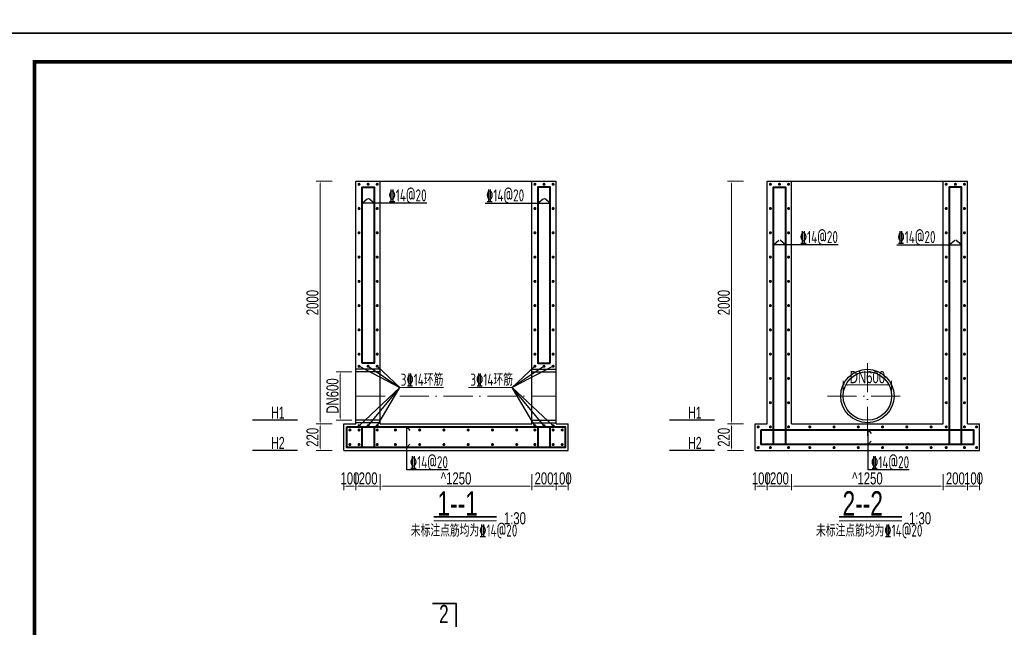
# Model space of a CAD drawing. Extents: x 515228 to 519464, y 3773519 to 3775499.
# Tile 6 of 14: x 516675 to 517486, y 3774019 to 3774520. Entities that reach past the tile are written whole.
import ezdxf
from ezdxf.enums import TextEntityAlignment as Align

# ---------------------------------------------------------------- set-up
doc = ezdxf.new("R2010")
doc.units = 0
doc.header["$PDMODE"] = 35
doc.header["$PDSIZE"] = 0.2
doc.linetypes.add('ACAD_ISO10W100', pattern=[18, 12, -3, 0, -3])
doc.layers.get('0').update_dxf_attribs({"linetype": 'CONTINUOUS'})
doc.layers.get('Defpoints').update_dxf_attribs({"linetype": 'CONTINUOUS'})
for name, color, linetype, lineweight in [('1XSX', 255, 'CONTINUOUS', 20), ('2CSX', 1, 'CONTINUOUS', 35), ('文本标注与细实线', 7, 'CONTINUOUS', 13), ('粗实线', 1, 'CONTINUOUS', 40)]:
    doc.layers.add(name, color=color, linetype=linetype, lineweight=lineweight)
doc.styles.add('hz-e', font='hztxt_e.shx', dxfattribs={"width": 0.7, "bigfont": 'hztxt.shx'})
doc.styles.add('HZTXT', font='hztxt_e.shx', dxfattribs={"width": 0.7, "height": 0.7, "bigfont": 'hztxt.shx'})
doc.styles.add('三级钢', font='tssdeng.shx', dxfattribs={"width": 0.75, "bigfont": 'hztxt.shx'})
doc.dimstyles.new('1：100', dxfattribs={"dimtxt": 30, "dimasz": 10, "dimexe": 5, "dimexo": 10, "dimgap": 4, "dimtad": 1, "dimdec": 1, "dimdsep": 46, "dimtxsty": 'HZTXT', "dimblk": 'OBLIQUE', "dimcen": 15, "dimclrd": 3, "dimclre": 3, "dimclrt": 256, "dimadec": 0, "dimazin": 0, "dimtfac": 1, "dimtdec": 1, "dimtmove": 0, "dimatfit": 3, "dimldrblk": 'OBLIQUE', "dimfxl": 0, "dimlwd": -1, "dimlwe": 0, "dimarcsym": 0})

# ---------------------------------------------------------------- blocks, each defined once
blk = doc.blocks.new('*D38')
at = {"layer": 'Defpoints', "color": 0}
for p in [(517386.44, 3774386.62), (517261.39, 3774186.62), (517290.89, 3774186.62)]:
    blk.add_point(p, dxfattribs=at)
at = {"layer": '文本标注与细实线', "color": 3, "lineweight": 0}
for p, q in [((517271.39, 3774386.62), (517258.06, 3774386.62)), ((517271.39, 3774186.62), (517258.06, 3774186.62))]:
    blk.add_line(p, q, dxfattribs=at)
at = {"layer": '文本标注与细实线', "color": 3}
blk.add_line((517261.39, 3774383.29), (517261.39, 3774189.96), dxfattribs=at)
for points in [[(517260.84, 3774383.29), (517261.95, 3774383.29), (517261.39, 3774386.62)], [(517260.84, 3774189.96), (517261.95, 3774189.96), (517261.39, 3774186.62)]]:
    blk.add_solid(points, dxfattribs=at)
at = {"layer": '文本标注与细实线', "insert": (517255.06, 3774286.62), "char_height": 10, "attachment_point": 5, "rotation": 90, "style": 'hz-e'}
blk.add_mtext('2000', dxfattribs=at)
blk = doc.blocks.new('_Oblique')
at = {"color": 0, "linetype": 'ByBlock', "lineweight": -2}
blk.add_line((-0.5, -0.5), (0.5, 0.5), dxfattribs=at)
blk = doc.blocks.new('*D39')
at = {"layer": 'Defpoints', "color": 0}
for p in [(517280.84, 3774186.62), (517261.39, 3774164.62), (517280.89, 3774164.62)]:
    blk.add_point(p, dxfattribs=at)
at = {"layer": '文本标注与细实线', "color": 3, "lineweight": 0}
for p, q in [((517271.39, 3774186.62), (517258.06, 3774186.62)), ((517271.39, 3774164.62), (517258.06, 3774164.62))]:
    blk.add_line(p, q, dxfattribs=at)
at = {"layer": '文本标注与细实线', "color": 3}
blk.add_line((517261.39, 3774183.29), (517261.39, 3774167.96), dxfattribs=at)
for points in [[(517260.84, 3774183.29), (517261.95, 3774183.29), (517261.39, 3774186.62)], [(517260.84, 3774167.96), (517261.95, 3774167.96), (517261.39, 3774164.62)]]:
    blk.add_solid(points, dxfattribs=at)
at = {"layer": '文本标注与细实线', "insert": (517255.06, 3774175.62), "char_height": 10, "attachment_point": 5, "rotation": 90, "style": 'hz-e'}
blk.add_mtext('220', dxfattribs=at)
blk = doc.blocks.new('*D40')
at = {"layer": 'Defpoints', "color": 0}
for p in [(517290.89, 3774186.62), (517280.89, 3774164.62), (517290.89, 3774135.33)]:
    blk.add_point(p, dxfattribs=at)
at = {"layer": '文本标注与细实线', "color": 3, "lineweight": 0}
for p, q in [((517280.89, 3774145.33), (517280.89, 3774131.99)), ((517290.89, 3774145.33), (517290.89, 3774131.99))]:
    blk.add_line(p, q, dxfattribs=at)
at = {"layer": '文本标注与细实线', "color": 3}
blk.add_line((517284.23, 3774135.33), (517287.56, 3774135.33), dxfattribs=at)
for points in [[(517284.23, 3774135.88), (517284.23, 3774134.77), (517280.89, 3774135.33)], [(517287.56, 3774135.88), (517287.56, 3774134.77), (517290.89, 3774135.33)]]:
    blk.add_solid(points, dxfattribs=at)
at = {"layer": '文本标注与细实线', "insert": (517285.89, 3774141.66), "char_height": 10, "attachment_point": 5, "style": 'hz-e'}
blk.add_mtext('100', dxfattribs=at)
blk = doc.blocks.new('*D41')
at = {"layer": 'Defpoints', "color": 0}
for p in [(517290.89, 3774186.62), (517310.89, 3774186.62), (517310.89, 3774135.33)]:
    blk.add_point(p, dxfattribs=at)
at = {"layer": '文本标注与细实线', "color": 3, "lineweight": 0}
for p, q in [((517290.89, 3774145.33), (517290.89, 3774131.99)), ((517310.89, 3774145.33), (517310.89, 3774131.99))]:
    blk.add_line(p, q, dxfattribs=at)
at = {"layer": '文本标注与细实线', "color": 3}
blk.add_line((517294.23, 3774135.33), (517307.56, 3774135.33), dxfattribs=at)
for points in [[(517294.23, 3774135.88), (517294.23, 3774134.77), (517290.89, 3774135.33)], [(517307.56, 3774135.88), (517307.56, 3774134.77), (517310.89, 3774135.33)]]:
    blk.add_solid(points, dxfattribs=at)
at = {"layer": '文本标注与细实线', "insert": (517300.89, 3774141.66), "char_height": 10, "attachment_point": 5, "style": 'hz-e'}
blk.add_mtext('200', dxfattribs=at)
blk = doc.blocks.new('*D42')
at = {"layer": 'Defpoints', "color": 0}
for p in [(517310.89, 3774186.62), (517435.89, 3774186.62), (517435.89, 3774135.33)]:
    blk.add_point(p, dxfattribs=at)
at = {"layer": '文本标注与细实线', "color": 3, "lineweight": 0}
for p, q in [((517310.89, 3774145.33), (517310.89, 3774131.99)), ((517435.89, 3774145.33), (517435.89, 3774131.99))]:
    blk.add_line(p, q, dxfattribs=at)
at = {"layer": '文本标注与细实线', "color": 3}
blk.add_line((517314.23, 3774135.33), (517432.56, 3774135.33), dxfattribs=at)
for points in [[(517314.23, 3774135.88), (517314.23, 3774134.77), (517310.89, 3774135.33)], [(517432.56, 3774135.88), (517432.56, 3774134.77), (517435.89, 3774135.33)]]:
    blk.add_solid(points, dxfattribs=at)
at = {"layer": '文本标注与细实线', "insert": (517373.39, 3774141.66), "char_height": 10, "attachment_point": 5, "style": 'hz-e'}
blk.add_mtext('^ 1250', dxfattribs=at)
blk = doc.blocks.new('*D43')
at = {"layer": 'Defpoints', "color": 0}
for p in [(517435.89, 3774186.62), (517455.89, 3774186.62), (517455.89, 3774135.33)]:
    blk.add_point(p, dxfattribs=at)
at = {"layer": '文本标注与细实线', "color": 3, "lineweight": 0}
for p, q in [((517435.89, 3774145.33), (517435.89, 3774131.99)), ((517455.89, 3774145.33), (517455.89, 3774131.99))]:
    blk.add_line(p, q, dxfattribs=at)
at = {"layer": '文本标注与细实线', "color": 3}
blk.add_line((517439.23, 3774135.33), (517452.56, 3774135.33), dxfattribs=at)
for points in [[(517439.23, 3774135.88), (517439.23, 3774134.77), (517435.89, 3774135.33)], [(517452.56, 3774135.88), (517452.56, 3774134.77), (517455.89, 3774135.33)]]:
    blk.add_solid(points, dxfattribs=at)
at = {"layer": '文本标注与细实线', "insert": (517445.89, 3774141.66), "char_height": 10, "attachment_point": 5, "style": 'hz-e'}
blk.add_mtext('200', dxfattribs=at)
blk = doc.blocks.new('*D44')
at = {"layer": 'Defpoints', "color": 0}
for p in [(517455.89, 3774186.62), (517465.89, 3774186.62), (517465.89, 3774135.33)]:
    blk.add_point(p, dxfattribs=at)
at = {"layer": '文本标注与细实线', "color": 3, "lineweight": 0}
for p, q in [((517455.89, 3774145.33), (517455.89, 3774131.99)), ((517465.89, 3774145.33), (517465.89, 3774131.99))]:
    blk.add_line(p, q, dxfattribs=at)
at = {"layer": '文本标注与细实线', "color": 3}
blk.add_line((517459.23, 3774135.33), (517462.56, 3774135.33), dxfattribs=at)
for points in [[(517459.23, 3774135.88), (517459.23, 3774134.77), (517455.89, 3774135.33)], [(517462.56, 3774135.88), (517462.56, 3774134.77), (517465.89, 3774135.33)]]:
    blk.add_solid(points, dxfattribs=at)
at = {"layer": '文本标注与细实线', "insert": (517460.89, 3774141.66), "char_height": 10, "attachment_point": 5, "style": 'hz-e'}
blk.add_mtext('100', dxfattribs=at)
blk = doc.blocks.new('*D45')
at = {"layer": 'Defpoints', "color": 0}
for p in [(517047.36, 3774386.62), (516922.31, 3774186.62), (516951.81, 3774186.62)]:
    blk.add_point(p, dxfattribs=at)
at = {"layer": '文本标注与细实线', "color": 3, "lineweight": 0}
for p, q in [((516932.31, 3774386.62), (516918.98, 3774386.62)), ((516932.31, 3774186.62), (516918.98, 3774186.62))]:
    blk.add_line(p, q, dxfattribs=at)
at = {"layer": '文本标注与细实线', "color": 3}
blk.add_line((516922.31, 3774383.29), (516922.31, 3774189.96), dxfattribs=at)
for points in [[(516921.75, 3774383.29), (516922.86, 3774383.29), (516922.31, 3774386.62)], [(516921.75, 3774189.96), (516922.86, 3774189.96), (516922.31, 3774186.62)]]:
    blk.add_solid(points, dxfattribs=at)
at = {"layer": '文本标注与细实线', "insert": (516915.98, 3774286.62), "char_height": 10, "attachment_point": 5, "rotation": 90, "style": 'hz-e'}
blk.add_mtext('2000', dxfattribs=at)
blk = doc.blocks.new('*D46')
at = {"layer": 'Defpoints', "color": 0}
for p in [(516941.76, 3774186.62), (516922.31, 3774164.62), (516941.81, 3774164.62)]:
    blk.add_point(p, dxfattribs=at)
at = {"layer": '文本标注与细实线', "color": 3, "lineweight": 0}
for p, q in [((516932.31, 3774186.62), (516918.98, 3774186.62)), ((516932.31, 3774164.62), (516918.98, 3774164.62))]:
    blk.add_line(p, q, dxfattribs=at)
at = {"layer": '文本标注与细实线', "color": 3}
blk.add_line((516922.31, 3774183.29), (516922.31, 3774167.96), dxfattribs=at)
for points in [[(516921.75, 3774183.29), (516922.86, 3774183.29), (516922.31, 3774186.62)], [(516921.75, 3774167.96), (516922.86, 3774167.96), (516922.31, 3774164.62)]]:
    blk.add_solid(points, dxfattribs=at)
at = {"layer": '文本标注与细实线', "insert": (516915.98, 3774175.62), "char_height": 10, "attachment_point": 5, "rotation": 90, "style": 'hz-e'}
blk.add_mtext('220', dxfattribs=at)
blk = doc.blocks.new('*D47')
at = {"layer": 'Defpoints', "color": 0}
for p in [(516951.81, 3774186.62), (516941.81, 3774164.62), (516951.81, 3774135.33)]:
    blk.add_point(p, dxfattribs=at)
at = {"layer": '文本标注与细实线', "color": 3, "lineweight": 0}
for p, q in [((516941.81, 3774145.33), (516941.81, 3774131.99)), ((516951.81, 3774145.33), (516951.81, 3774131.99))]:
    blk.add_line(p, q, dxfattribs=at)
at = {"layer": '文本标注与细实线', "color": 3}
blk.add_line((516945.14, 3774135.33), (516948.48, 3774135.33), dxfattribs=at)
for points in [[(516945.14, 3774135.88), (516945.14, 3774134.77), (516941.81, 3774135.33)], [(516948.48, 3774135.88), (516948.48, 3774134.77), (516951.81, 3774135.33)]]:
    blk.add_solid(points, dxfattribs=at)
at = {"layer": '文本标注与细实线', "insert": (516946.81, 3774141.66), "char_height": 10, "attachment_point": 5, "style": 'hz-e'}
blk.add_mtext('100', dxfattribs=at)
blk = doc.blocks.new('*D48')
at = {"layer": 'Defpoints', "color": 0}
for p in [(516951.81, 3774186.62), (516971.81, 3774186.62), (516971.81, 3774135.33)]:
    blk.add_point(p, dxfattribs=at)
at = {"layer": '文本标注与细实线', "color": 3, "lineweight": 0}
for p, q in [((516951.81, 3774145.33), (516951.81, 3774131.99)), ((516971.81, 3774145.33), (516971.81, 3774131.99))]:
    blk.add_line(p, q, dxfattribs=at)
at = {"layer": '文本标注与细实线', "color": 3}
blk.add_line((516955.14, 3774135.33), (516968.48, 3774135.33), dxfattribs=at)
for points in [[(516955.14, 3774135.88), (516955.14, 3774134.77), (516951.81, 3774135.33)], [(516968.48, 3774135.88), (516968.48, 3774134.77), (516971.81, 3774135.33)]]:
    blk.add_solid(points, dxfattribs=at)
at = {"layer": '文本标注与细实线', "insert": (516961.81, 3774141.66), "char_height": 10, "attachment_point": 5, "style": 'hz-e'}
blk.add_mtext('200', dxfattribs=at)
blk = doc.blocks.new('*D49')
at = {"layer": 'Defpoints', "color": 0}
for p in [(516971.81, 3774186.62), (517096.81, 3774186.62), (517096.81, 3774135.33)]:
    blk.add_point(p, dxfattribs=at)
at = {"layer": '文本标注与细实线', "color": 3, "lineweight": 0}
for p, q in [((516971.81, 3774145.33), (516971.81, 3774131.99)), ((517096.81, 3774145.33), (517096.81, 3774131.99))]:
    blk.add_line(p, q, dxfattribs=at)
at = {"layer": '文本标注与细实线', "color": 3}
blk.add_line((516975.14, 3774135.33), (517093.48, 3774135.33), dxfattribs=at)
for points in [[(516975.14, 3774135.88), (516975.14, 3774134.77), (516971.81, 3774135.33)], [(517093.48, 3774135.88), (517093.48, 3774134.77), (517096.81, 3774135.33)]]:
    blk.add_solid(points, dxfattribs=at)
at = {"layer": '文本标注与细实线', "insert": (517034.31, 3774141.66), "char_height": 10, "attachment_point": 5, "style": 'hz-e'}
blk.add_mtext('^ 1250', dxfattribs=at)
blk = doc.blocks.new('*D50')
at = {"layer": 'Defpoints', "color": 0}
for p in [(517096.81, 3774186.62), (517116.81, 3774186.62), (517116.81, 3774135.33)]:
    blk.add_point(p, dxfattribs=at)
at = {"layer": '文本标注与细实线', "color": 3, "lineweight": 0}
for p, q in [((517096.81, 3774145.33), (517096.81, 3774131.99)), ((517116.81, 3774145.33), (517116.81, 3774131.99))]:
    blk.add_line(p, q, dxfattribs=at)
at = {"layer": '文本标注与细实线', "color": 3}
blk.add_line((517100.14, 3774135.33), (517113.48, 3774135.33), dxfattribs=at)
for points in [[(517100.14, 3774135.88), (517100.14, 3774134.77), (517096.81, 3774135.33)], [(517113.48, 3774135.88), (517113.48, 3774134.77), (517116.81, 3774135.33)]]:
    blk.add_solid(points, dxfattribs=at)
at = {"layer": '文本标注与细实线', "insert": (517106.81, 3774141.66), "char_height": 10, "attachment_point": 5, "style": 'hz-e'}
blk.add_mtext('200', dxfattribs=at)
blk = doc.blocks.new('*D51')
at = {"layer": 'Defpoints', "color": 0}
for p in [(517116.81, 3774186.62), (517126.81, 3774186.62), (517126.81, 3774135.33)]:
    blk.add_point(p, dxfattribs=at)
at = {"layer": '文本标注与细实线', "color": 3, "lineweight": 0}
for p, q in [((517116.81, 3774145.33), (517116.81, 3774131.99)), ((517126.81, 3774145.33), (517126.81, 3774131.99))]:
    blk.add_line(p, q, dxfattribs=at)
at = {"layer": '文本标注与细实线', "color": 3}
blk.add_line((517120.14, 3774135.33), (517123.48, 3774135.33), dxfattribs=at)
for points in [[(517120.14, 3774135.88), (517120.14, 3774134.77), (517116.81, 3774135.33)], [(517123.48, 3774135.88), (517123.48, 3774134.77), (517126.81, 3774135.33)]]:
    blk.add_solid(points, dxfattribs=at)
at = {"layer": '文本标注与细实线', "insert": (517121.81, 3774141.66), "char_height": 10, "attachment_point": 5, "style": 'hz-e'}
blk.add_mtext('100', dxfattribs=at)
blk = doc.blocks.new('*D129')
at = {"layer": 'Defpoints', "color": 0}
for p in [(516951.81, 3774229.62), (516938.82, 3774189.62), (516951.81, 3774189.62)]:
    blk.add_point(p, dxfattribs=at)
at = {"layer": '文本标注与细实线', "color": 3, "lineweight": 0}
for p, q in [((516948.48, 3774229.62), (516935.49, 3774229.62)), ((516948.48, 3774189.62), (516935.49, 3774189.62))]:
    blk.add_line(p, q, dxfattribs=at)
at = {"layer": '文本标注与细实线', "color": 3}
blk.add_line((516938.82, 3774226.29), (516938.82, 3774192.96), dxfattribs=at)
for points in [[(516938.27, 3774226.29), (516939.38, 3774226.29), (516938.82, 3774229.62)], [(516938.27, 3774192.96), (516939.38, 3774192.96), (516938.82, 3774189.62)]]:
    blk.add_solid(points, dxfattribs=at)
at = {"layer": '文本标注与细实线', "insert": (516932.49, 3774209.62), "char_height": 10, "attachment_point": 5, "rotation": 90, "style": 'hz-e'}
blk.add_mtext('DN600', dxfattribs=at)
blk = doc.blocks.new('*D130')
at = {"layer": 'Defpoints', "color": 0}
for p in [(517353.39, 3774218.78), (517353.39, 3774209.62), (517393.39, 3774209.62)]:
    blk.add_point(p, dxfattribs=at)
at = {"layer": '文本标注与细实线', "color": 3, "lineweight": 0}
for p, q in [((517353.39, 3774212.96), (517353.39, 3774222.11)), ((517393.39, 3774212.96), (517393.39, 3774222.11))]:
    blk.add_line(p, q, dxfattribs=at)
at = {"layer": '文本标注与细实线', "color": 3}
blk.add_line((517390.06, 3774218.78), (517356.73, 3774218.78), dxfattribs=at)
for points in [[(517356.73, 3774219.33), (517356.73, 3774218.22), (517353.39, 3774218.78)], [(517390.06, 3774219.33), (517390.06, 3774218.22), (517393.39, 3774218.78)]]:
    blk.add_solid(points, dxfattribs=at)
at = {"layer": '文本标注与细实线', "insert": (517373.39, 3774225.11), "char_height": 10, "attachment_point": 5, "style": 'hz-e'}
blk.add_mtext('DN600', dxfattribs=at)

msp = doc.modelspace()

# ---------------------------------------------------------------- linework, layer by layer
for p, q in [((516951.809, 3774386.623), (517116.809, 3774386.623)), ((516951.809, 3774186.623), (516951.809, 3774386.623)), ((516971.809, 3774186.623), (516971.809, 3774386.623)), ((517096.809, 3774186.623), (517096.809, 3774386.623)), ((517116.809, 3774186.623), (517116.809, 3774386.623)), ((517290.894, 3774386.623), (517455.894, 3774386.623)), ((517290.894, 3774186.623), (517290.894, 3774386.623)), ((517310.894, 3774186.623), (517310.894, 3774386.623)), ((517435.894, 3774186.623), (517435.894, 3774386.623)), ((517455.894, 3774186.623), (517455.894, 3774386.623)), ((517010.184, 3774368.671), (516956.809, 3774368.671)), ((517058.435, 3774368.671), (517111.809, 3774368.671)), ((517349.268, 3774334.317), (517295.894, 3774334.317)), ((517397.519, 3774334.317), (517450.894, 3774334.317)), ((516971.759, 3774231.623), (516951.809, 3774231.623)), ((516971.759, 3774229.623), (516951.809, 3774229.623)), ((517096.859, 3774231.623), (517116.809, 3774231.623)), ((517096.859, 3774229.623), (517116.809, 3774229.623)), ((516903.484, 3774189.623), (516866.434, 3774189.623)), ((516941.809, 3774164.623), (516941.809, 3774186.623)), ((516941.809, 3774186.623), (516951.809, 3774186.623)), ((516971.759, 3774189.623), (516951.809, 3774189.623)), ((516971.759, 3774187.623), (516951.809, 3774187.623)), ((516971.809, 3774186.623), (517096.809, 3774186.623)), ((517096.859, 3774189.623), (517116.809, 3774189.623)), ((517096.859, 3774187.623), (517116.809, 3774187.623)), ((517116.809, 3774186.623), (517126.809, 3774186.623)), ((517126.809, 3774164.623), (517126.809, 3774186.623)), ((517247.237, 3774189.623), (517210.187, 3774189.623)), ((517280.894, 3774164.623), (517280.894, 3774186.623)), ((517280.894, 3774186.623), (517290.894, 3774186.623)), ((517310.894, 3774186.623), (517435.894, 3774186.623)), ((517455.894, 3774186.623), (517465.894, 3774186.623)), ((517465.894, 3774164.623), (517465.894, 3774186.623)), ((516903.484, 3774164.623), (516866.434, 3774164.623)), ((516941.809, 3774164.623), (517126.809, 3774164.623)), ((517247.237, 3774164.623), (517210.187, 3774164.623)), ((517280.894, 3774164.623), (517465.894, 3774164.623)), ((517027.79, 3774148.797), (516993.842, 3774148.797)), ((517407.948, 3774148.797), (517374, 3774148.797))]:
    msp.add_line(p, q)
at = {"linetype": 'Continuous'}
for p, q in [((516956.809, 3774368.671), (516961.354, 3774372.348)), ((516966.809, 3774368.671), (516962.265, 3774372.348)), ((517101.809, 3774368.671), (517106.354, 3774372.348)), ((517111.809, 3774368.671), (517107.265, 3774372.348)), ((517295.894, 3774334.317), (517300.438, 3774337.995)), ((517305.894, 3774334.317), (517301.349, 3774337.995)), ((517440.894, 3774334.317), (517445.438, 3774337.995)), ((517450.894, 3774334.317), (517446.349, 3774337.995)), ((516954.309, 3774234.123), (516988.004, 3774216.515)), ((516961.809, 3774234.123), (516988.004, 3774216.515)), ((516969.309, 3774234.123), (516988.004, 3774216.515)), ((517114.309, 3774234.123), (517080.614, 3774216.515)), ((517106.809, 3774234.123), (517080.614, 3774216.515)), ((517099.309, 3774234.123), (517080.614, 3774216.515)), ((516954.309, 3774185.123), (516988.004, 3774216.515)), ((516961.809, 3774185.123), (516988.004, 3774216.515)), ((516969.309, 3774185.123), (516988.004, 3774216.515)), ((517114.309, 3774185.123), (517080.614, 3774216.515)), ((517106.809, 3774185.123), (517080.614, 3774216.515)), ((517099.309, 3774185.123), (517080.614, 3774216.515)), ((516993.842, 3774148.797), (516993.842, 3774184.123)), ((516993.842, 3774184.123), (516996.335, 3774181.291)), ((517374, 3774148.797), (517374, 3774181.623)), ((517374, 3774181.623), (517376.493, 3774178.791)), ((516993.842, 3774167.123), (516996.335, 3774169.955)), ((517374, 3774169.623), (517376.493, 3774172.455))]:
    msp.add_line(p, q, dxfattribs=at)
for points in [[(518027.89, 3774508.674), (516627.89, 3774508.674), (516627.89, 3775498.674), (518027.89, 3775498.674)], [(518027.89, 3773518.674), (516627.89, 3773518.674), (516627.89, 3774508.674), (518027.89, 3774508.674)]]:
    msp.add_lwpolyline(points, close=True)
at = {"const_width": 2.828}
msp.add_lwpolyline([(516686.813, 3774485.004), (518004.321, 3774485.004), (518004.321, 3773542.243), (516686.813, 3773542.243), (516686.813, 3774485.004)], dxfattribs=at)
at = {"linetype": 'Continuous'}
for radius in [22, 20]:
    msp.add_circle((517373.394, 3774209.623), radius, dxfattribs=at)
at = {"layer": '1XSX'}
for p, q in [((517016.045, 3774106.894), (517067.757, 3774106.894)), ((517350.014, 3774106.894), (517401.726, 3774106.894))]:
    msp.add_line(p, q, dxfattribs=at)
at = {"layer": '2CSX'}
for p, q in [((517016.045, 3774109.934), (517067.757, 3774109.934)), ((517350.014, 3774109.934), (517401.726, 3774109.934))]:
    msp.add_line(p, q, dxfattribs=at)
at = {"layer": '2CSX', "const_width": 0.243}
for points in [[(517016.045, 3774109.934), (517067.757, 3774109.934)], [(517350.014, 3774109.934), (517401.726, 3774109.934)]]:
    msp.add_lwpolyline(points, dxfattribs=at)
at = {"layer": '2CSX'}
msp.add_lwpolyline([(517014.917, 3774038.685), (517034.309, 3774038.685), (517034.309, 3774019.292)], dxfattribs=at)
at = {"layer": '文本标注与细实线'}
for p, q in [((517024.04, 3774216.515), (516988.004, 3774216.515)), ((517044.579, 3774216.515), (517080.614, 3774216.515))]:
    msp.add_line(p, q, dxfattribs=at)
at = {"layer": '文本标注与细实线', "const_width": 1.25}
for points in [[(516953.684, 3774384.123, 1), (516954.934, 3774384.123, 1)], [(516961.184, 3774384.123, 1), (516962.434, 3774384.123, 1)], [(516968.684, 3774384.123, 1), (516969.934, 3774384.123, 1)], [(517099.934, 3774384.123, -1), (517098.684, 3774384.123, -1)], [(517107.434, 3774384.123, -1), (517106.184, 3774384.123, -1)], [(517114.934, 3774384.123, -1), (517113.684, 3774384.123, -1)], [(517292.769, 3774384.123, 1), (517294.019, 3774384.123, 1)], [(517300.269, 3774384.123, 1), (517301.519, 3774384.123, 1)], [(517307.769, 3774384.123, 1), (517309.019, 3774384.123, 1)], [(517439.019, 3774384.123, -1), (517437.769, 3774384.123, -1)], [(517446.519, 3774384.123, -1), (517445.269, 3774384.123, -1)], [(517454.019, 3774384.123, -1), (517452.769, 3774384.123, -1)], [(516953.684, 3774364.123, 1), (516954.934, 3774364.123, 1)], [(516968.684, 3774364.123, 1), (516969.934, 3774364.123, 1)], [(517099.934, 3774364.123, -1), (517098.684, 3774364.123, -1)], [(517114.934, 3774364.123, -1), (517113.684, 3774364.123, -1)], [(517292.769, 3774364.123, 1), (517294.019, 3774364.123, 1)], [(517307.769, 3774364.123, 1), (517309.019, 3774364.123, 1)], [(517439.019, 3774364.123, -1), (517437.769, 3774364.123, -1)], [(517454.019, 3774364.123, -1), (517452.769, 3774364.123, -1)], [(516953.684, 3774344.123, 1), (516954.934, 3774344.123, 1)], [(516968.684, 3774344.123, 1), (516969.934, 3774344.123, 1)], [(517099.934, 3774344.123, -1), (517098.684, 3774344.123, -1)], [(517114.934, 3774344.123, -1), (517113.684, 3774344.123, -1)], [(517292.769, 3774344.123, 1), (517294.019, 3774344.123, 1)], [(517307.769, 3774344.123, 1), (517309.019, 3774344.123, 1)], [(517439.019, 3774344.123, -1), (517437.769, 3774344.123, -1)], [(517454.019, 3774344.123, -1), (517452.769, 3774344.123, -1)], [(516953.684, 3774324.123, 1), (516954.934, 3774324.123, 1)], [(516968.684, 3774324.123, 1), (516969.934, 3774324.123, 1)], [(517099.934, 3774324.123, -1), (517098.684, 3774324.123, -1)], [(517114.934, 3774324.123, -1), (517113.684, 3774324.123, -1)], [(517292.769, 3774324.123, 1), (517294.019, 3774324.123, 1)], [(517307.769, 3774324.123, 1), (517309.019, 3774324.123, 1)], [(517439.019, 3774324.123, -1), (517437.769, 3774324.123, -1)], [(517454.019, 3774324.123, -1), (517452.769, 3774324.123, -1)], [(516953.684, 3774304.123, 1), (516954.934, 3774304.123, 1)], [(516968.684, 3774304.123, 1), (516969.934, 3774304.123, 1)], [(517099.934, 3774304.123, -1), (517098.684, 3774304.123, -1)], [(517114.934, 3774304.123, -1), (517113.684, 3774304.123, -1)], [(517292.769, 3774304.123, 1), (517294.019, 3774304.123, 1)], [(517307.769, 3774304.123, 1), (517309.019, 3774304.123, 1)], [(517439.019, 3774304.123, -1), (517437.769, 3774304.123, -1)], [(517454.019, 3774304.123, -1), (517452.769, 3774304.123, -1)], [(516953.684, 3774284.123, 1), (516954.934, 3774284.123, 1)], [(516968.684, 3774284.123, 1), (516969.934, 3774284.123, 1)], [(517099.934, 3774284.123, -1), (517098.684, 3774284.123, -1)], [(517114.934, 3774284.123, -1), (517113.684, 3774284.123, -1)], [(517292.769, 3774284.123, 1), (517294.019, 3774284.123, 1)], [(517307.769, 3774284.123, 1), (517309.019, 3774284.123, 1)], [(517439.019, 3774284.123, -1), (517437.769, 3774284.123, -1)], [(517454.019, 3774284.123, -1), (517452.769, 3774284.123, -1)], [(516953.684, 3774264.123, 1), (516954.934, 3774264.123, 1)], [(516968.684, 3774264.123, 1), (516969.934, 3774264.123, 1)], [(517099.934, 3774264.123, -1), (517098.684, 3774264.123, -1)], [(517114.934, 3774264.123, -1), (517113.684, 3774264.123, -1)], [(517292.769, 3774264.123, 1), (517294.019, 3774264.123, 1)], [(517307.769, 3774264.123, 1), (517309.019, 3774264.123, 1)], [(517439.019, 3774264.123, -1), (517437.769, 3774264.123, -1)], [(517454.019, 3774264.123, -1), (517452.769, 3774264.123, -1)], [(516953.684, 3774244.123, 1), (516954.934, 3774244.123, 1)], [(516968.684, 3774244.123, 1), (516969.934, 3774244.123, 1)], [(517099.934, 3774244.123, -1), (517098.684, 3774244.123, -1)], [(517114.934, 3774244.123, -1), (517113.684, 3774244.123, -1)], [(517292.769, 3774244.123, 1), (517294.019, 3774244.123, 1)], [(517307.769, 3774244.123, 1), (517309.019, 3774244.123, 1)], [(517439.019, 3774244.123, -1), (517437.769, 3774244.123, -1)], [(517454.019, 3774244.123, -1), (517452.769, 3774244.123, -1)], [(516953.684, 3774234.123, 1), (516954.934, 3774234.123, 1)], [(516961.184, 3774234.123, 1), (516962.434, 3774234.123, 1)], [(516968.684, 3774234.123, 1), (516969.934, 3774234.123, 1)], [(517099.934, 3774234.123, -1), (517098.684, 3774234.123, -1)], [(517107.434, 3774234.123, -1), (517106.184, 3774234.123, -1)], [(517114.934, 3774234.123, -1), (517113.684, 3774234.123, -1)], [(517292.769, 3774224.123, 1), (517294.019, 3774224.123, 1)], [(517307.769, 3774224.123, 1), (517309.019, 3774224.123, 1)], [(517439.019, 3774224.123, -1), (517437.769, 3774224.123, -1)], [(517454.019, 3774224.123, -1), (517452.769, 3774224.123, -1)], [(517292.769, 3774204.123, 1), (517294.019, 3774204.123, 1)], [(517307.769, 3774204.123, 1), (517309.019, 3774204.123, 1)], [(517439.019, 3774204.123, -1), (517437.769, 3774204.123, -1)], [(517454.019, 3774204.123, -1), (517452.769, 3774204.123, -1)], [(516953.684, 3774185.123, -1), (516954.934, 3774185.123, -1)], [(516961.184, 3774185.123, -1), (516962.434, 3774185.123, -1)], [(516968.684, 3774185.123, -1), (516969.934, 3774185.123, -1)], [(517099.934, 3774185.123, 1), (517098.684, 3774185.123, 1)], [(517107.434, 3774185.123, 1), (517106.184, 3774185.123, 1)], [(517114.934, 3774185.123, 1), (517113.684, 3774185.123, 1)], [(516946.184, 3774181.623, 1), (516947.434, 3774181.623, 1)], [(516953.684, 3774181.623, 1), (516954.934, 3774181.623, 1)], [(516969.934, 3774181.623, -1), (516968.684, 3774181.623, -1)], [(516984.934, 3774181.623, -1), (516983.684, 3774181.623, -1)], [(517004.934, 3774181.623, -1), (517003.684, 3774181.623, -1)], [(517024.934, 3774181.623, -1), (517023.684, 3774181.623, -1)], [(517044.934, 3774181.623, -1), (517043.684, 3774181.623, -1)], [(517064.934, 3774181.623, -1), (517063.684, 3774181.623, -1)], [(517084.934, 3774181.623, -1), (517083.684, 3774181.623, -1)], [(517098.684, 3774181.623, 1), (517099.934, 3774181.623, 1)], [(517114.934, 3774181.623, -1), (517113.684, 3774181.623, -1)], [(517121.184, 3774181.623, 1), (517122.434, 3774181.623, 1)], [(517282.769, 3774184.123, 1), (517284.019, 3774184.123, 1)], [(517292.769, 3774184.123, 1), (517294.019, 3774184.123, 1)], [(517307.769, 3774184.123, 1), (517309.019, 3774184.123, 1)], [(517325.269, 3774184.123, 1), (517326.519, 3774184.123, 1)], [(517345.269, 3774184.123, 1), (517346.519, 3774184.123, 1)], [(517365.269, 3774184.123, 1), (517366.519, 3774184.123, 1)], [(517385.269, 3774184.123, 1), (517386.519, 3774184.123, 1)], [(517405.269, 3774184.123, 1), (517406.519, 3774184.123, 1)], [(517425.269, 3774184.123, 1), (517426.519, 3774184.123, 1)], [(517439.019, 3774184.123, -1), (517437.769, 3774184.123, -1)], [(517454.019, 3774184.123, -1), (517452.769, 3774184.123, -1)], [(517462.769, 3774184.123, 1), (517464.019, 3774184.123, 1)], [(516946.184, 3774169.623, -1), (516947.434, 3774169.623, -1)], [(516953.684, 3774169.623, -1), (516954.934, 3774169.623, -1)], [(516969.934, 3774169.623, 1), (516968.684, 3774169.623, 1)], [(516984.934, 3774169.623, 1), (516983.684, 3774169.623, 1)], [(517004.934, 3774169.623, 1), (517003.684, 3774169.623, 1)], [(517024.934, 3774169.623, 1), (517023.684, 3774169.623, 1)], [(517044.934, 3774169.623, 1), (517043.684, 3774169.623, 1)], [(517064.934, 3774169.623, 1), (517063.684, 3774169.623, 1)], [(517084.934, 3774169.623, 1), (517083.684, 3774169.623, 1)], [(517098.684, 3774169.623, -1), (517099.934, 3774169.623, -1)], [(517114.934, 3774169.623, 1), (517113.684, 3774169.623, 1)], [(517121.184, 3774169.623, -1), (517122.434, 3774169.623, -1)], [(517282.769, 3774167.123, 1), (517284.019, 3774167.123, 1)], [(517292.769, 3774167.123, 1), (517294.019, 3774167.123, 1)], [(517307.769, 3774167.123, 1), (517309.019, 3774167.123, 1)], [(517325.269, 3774167.123, 1), (517326.519, 3774167.123, 1)], [(517345.269, 3774167.123, 1), (517346.519, 3774167.123, 1)], [(517365.269, 3774167.123, 1), (517366.519, 3774167.123, 1)], [(517385.269, 3774167.123, 1), (517386.519, 3774167.123, 1)], [(517405.269, 3774167.123, 1), (517406.519, 3774167.123, 1)], [(517425.269, 3774167.123, 1), (517426.519, 3774167.123, 1)], [(517439.019, 3774167.123, -1), (517437.769, 3774167.123, -1)], [(517454.019, 3774167.123, -1), (517452.769, 3774167.123, -1)], [(517462.769, 3774167.123, 1), (517464.019, 3774167.123, 1)]]:
    msp.add_lwpolyline(points, format="xyb", close=True, dxfattribs=at)
at = {"layer": '粗实线', "color": 6, "linetype": 'ACAD_ISO10W100', "lineweight": 13, "ltscale": 2}
for p, q in [((517373.394, 3774176.623), (517373.394, 3774242.623)), ((516951.809, 3774209.623), (517116.809, 3774209.623)), ((517340.394, 3774209.623), (517406.394, 3774209.623))]:
    msp.add_line(p, q, dxfattribs=at)
at = {"layer": '粗实线', "flags": 128}
for points in [[(516956.809, 3774236.623), (516956.809, 3774381.623), (516966.809, 3774381.623), (516966.809, 3774236.623), (516956.809, 3774236.623)], [(517111.809, 3774236.623), (517111.809, 3774381.623), (517101.809, 3774381.623), (517101.809, 3774236.623), (517111.809, 3774236.623)], [(517295.894, 3774169.623), (517295.894, 3774381.623), (517305.894, 3774381.623), (517305.894, 3774169.623)], [(517450.894, 3774169.623), (517450.894, 3774381.623), (517440.894, 3774381.623), (517440.894, 3774169.623)], [(516956.809, 3774167.123), (516956.809, 3774184.123)], [(516966.809, 3774184.123), (516966.809, 3774167.123)], [(517101.809, 3774184.123), (517101.809, 3774167.123)], [(517111.809, 3774167.123), (517111.809, 3774184.123)]]:
    msp.add_lwpolyline(points, dxfattribs=at)
at = {"layer": '粗实线'}
for points in [[(516944.309, 3774184.123), (517124.309, 3774184.123), (517124.309, 3774167.123), (516944.309, 3774167.123)], [(517285.894, 3774181.623), (517460.894, 3774181.623), (517460.894, 3774169.623), (517285.894, 3774169.623)]]:
    msp.add_lwpolyline(points, close=True, dxfattribs=at)

# ---------------------------------------------------------------- texts
at = {"style": '三级钢', "width": 0.7}
for s, p in [('\x8414@20', (516978.613, 3774369.954)), ('\x8414@20', (517059.045, 3774369.954)), ('\x8414@20', (517317.697, 3774335.601)), ('\x8414@20', (517398.129, 3774335.601)), ('3\x8414环筋', (516988.696, 3774218.049)), ('3\x8414环筋', (517046.067, 3774218.049)), ('\x8414@20', (516996.219, 3774150.081)), ('\x8414@20', (517376.376, 3774150.081))]:
    msp.add_text(s, height=10, dxfattribs=at).set_placement(p)
for p in [(517040.917, 3774093.76), (517374.887, 3774093.76)]:
    msp.add_text('未标注点筋均为\x8414@20', height=10, dxfattribs=at).set_placement(p, align=Align.CENTER)
at = {"layer": '1XSX', "style": 'hz-e', "width": 0.7}
for s, height, p in [('1--1', 20, (517018.952, 3774111.144)), ('2--2', 20, (517352.922, 3774111.144)), ('1:30', 10, (517073.705, 3774103.865)), ('1:30', 10, (517407.674, 3774103.865)), ('2', 15, (517020.373, 3774022.446))]:
    msp.add_text(s, height=height, dxfattribs=at).set_placement(p)
at = {"layer": '文本标注与细实线', "style": 'hz-e', "width": 0.65}
for s, p in [('H1', (516881.904, 3774190.934)), ('H1', (517225.658, 3774190.934)), ('H2', (516881.904, 3774165.934)), ('H2', (517225.658, 3774165.934))]:
    msp.add_text(s, height=10, dxfattribs=at).set_placement(p)

# ---------------------------------------------------------------- dimensions: what is measured, and where the dimension line sits
at = {"layer": '文本标注与细实线'}
for base, p1, p2, picture, middle in [((516922.309, 3774186.623), (517047.359, 3774386.623), (516951.809, 3774186.623), '*D45', (516915.976, 3774286.623)), ((517261.394, 3774186.623), (517386.444, 3774386.623), (517290.894, 3774186.623), '*D38', (517255.06, 3774286.623)), ((516922.309, 3774164.623), (516941.759, 3774186.623), (516941.809, 3774164.623), '*D46', (516915.976, 3774175.623)), ((517261.394, 3774164.623), (517280.844, 3774186.623), (517280.894, 3774164.623), '*D39', (517255.06, 3774175.623))]:
    dim = msp.add_linear_dim(base=base, p1=p1, p2=p2, angle=90, dimstyle='1：100', override={"dimscale": 0.333333, "dimexe": 10, "dimlfac": 10, "dimtxsty": 'hz-e', "dimsah": 1, "dimtix": 1, "dimfxl": 30}, dxfattribs=at)
    dim.commit()
    dim.dimension.update_dxf_attribs({"geometry": picture, "text_midpoint": middle})
dim = msp.add_linear_dim(base=(516938.822, 3774189.623), p1=(516951.809, 3774229.623), p2=(516951.809, 3774189.623), angle=90, text='DN600', dimstyle='1：100', override={"dimscale": 0.333333, "dimexe": 10, "dimlfac": 10, "dimtxsty": 'hz-e', "dimsah": 1, "dimtix": 1, "dimfxl": 30}, dxfattribs=at)
dim.commit()
dim.dimension.update_dxf_attribs({"geometry": '*D129', "text_midpoint": (516932.489, 3774209.623)})
for base, p1, p2, text, picture, middle in [((517353.394, 3774218.777), (517393.394, 3774209.623), (517353.394, 3774209.623), 'DN600', '*D130', (517373.394, 3774225.11)), ((517096.809, 3774135.325), (516971.809, 3774186.623), (517096.809, 3774186.623), '^ <>', '*D49', (517034.309, 3774141.659)), ((517435.894, 3774135.325), (517310.894, 3774186.623), (517435.894, 3774186.623), '^ <>', '*D42', (517373.394, 3774141.659))]:
    dim = msp.add_linear_dim(base=base, p1=p1, p2=p2, text=text, dimstyle='1：100', override={"dimscale": 0.333333, "dimexe": 10, "dimlfac": 10, "dimtxsty": 'hz-e', "dimsah": 1, "dimtix": 1, "dimfxl": 30}, dxfattribs=at)
    dim.commit()
    dim.dimension.update_dxf_attribs({"geometry": picture, "text_midpoint": middle})
for base, p1, p2, picture, middle in [((516951.809, 3774135.325), (516941.809, 3774164.623), (516951.809, 3774186.623), '*D47', (516946.809, 3774135.325)), ((517126.809, 3774135.325), (517116.809, 3774186.623), (517126.809, 3774186.623), '*D51', (517121.809, 3774135.325)), ((517290.894, 3774135.325), (517280.894, 3774164.623), (517290.894, 3774186.623), '*D40', (517285.894, 3774135.325)), ((517465.894, 3774135.325), (517455.894, 3774186.623), (517465.894, 3774186.623), '*D44', (517460.894, 3774135.325))]:
    dim = msp.add_linear_dim(base=base, p1=p1, p2=p2, dimstyle='1：100', override={"dimscale": 0.333333, "dimexe": 10, "dimlfac": 10, "dimtxsty": 'hz-e', "dimsah": 1, "dimtix": 1, "dimfxl": 30}, dxfattribs=at)
    dim.commit()
    dim.dimension.update_dxf_attribs({"geometry": picture, "text_midpoint": middle, "dimtype": 128})
for base, p1, p2, picture, middle in [((516971.809, 3774135.325), (516951.809, 3774186.623), (516971.809, 3774186.623), '*D48', (516961.809, 3774141.659)), ((517116.809, 3774135.325), (517096.809, 3774186.623), (517116.809, 3774186.623), '*D50', (517106.809, 3774141.659)), ((517310.894, 3774135.325), (517290.894, 3774186.623), (517310.894, 3774186.623), '*D41', (517300.894, 3774141.659)), ((517455.894, 3774135.325), (517435.894, 3774186.623), (517455.894, 3774186.623), '*D43', (517445.894, 3774141.659))]:
    dim = msp.add_linear_dim(base=base, p1=p1, p2=p2, dimstyle='1：100', override={"dimscale": 0.333333, "dimexe": 10, "dimlfac": 10, "dimtxsty": 'hz-e', "dimsah": 1, "dimtix": 1, "dimfxl": 30}, dxfattribs=at)
    dim.commit()
    dim.dimension.update_dxf_attribs({"geometry": picture, "text_midpoint": middle})

doc.saveas('drawing.dxf')
